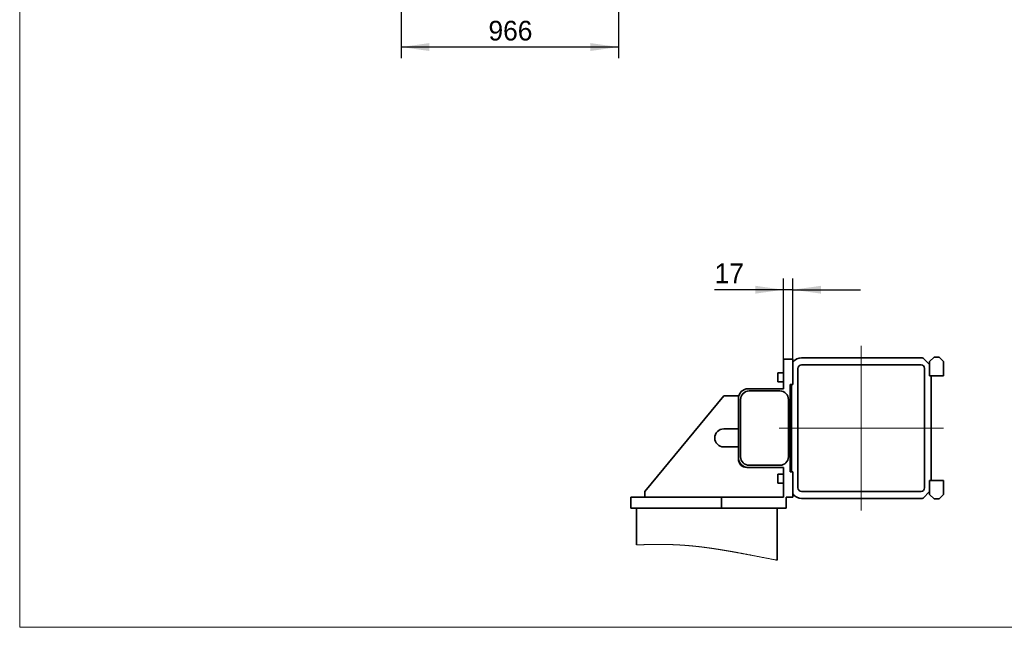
# Model space of a CAD drawing. Header units: millimetres. Extents: x 21 to 401, y 28 to 281.
# Tile 5 of 14: x 226 to 313, y 28 to 82. Entities that reach past the tile are written whole.
import ezdxf

# ---------------------------------------------------------------- set-up
doc = ezdxf.new("R2010")
doc.units = ezdxf.units.MM
doc.linetypes.add('SLD-Durchgehend', pattern=[0])
doc.linetypes.add('SLD-Punktstrich', pattern=[19.05, 15.24, -1.27, 1.27, -1.27])
doc.layers.add('KOPF', color=7, linetype='SLD-Durchgehend')
doc.styles.add('SLDTEXTSTYLE2', font='GIL_____.TTF')
doc.dimstyles.new('SLDDIMSTYLE0', dxfattribs={"dimtxt": 1.75, "dimasz": 2.5, "dimexe": 0, "dimexo": 0.0625, "dimgap": 0.4375, "dimtad": 1, "dimlfac": 50, "dimrnd": 1e-09, "dimzin": 12, "dimdsep": 46, "dimtxsty": 'SLDTEXTSTYLE2', "dimsah": 1, "dimcen": 0.09, "dimadec": 0, "dimazin": 3, "dimtfac": 1, "dimtofl": 0, "dimtmove": 0, "dimatfit": 3, "dimfxl": 1, "dimfrac": 2, "dimtolj": 1, "dimtzin": 12, "dimarcsym": 0})
doc.dimstyles.new('SLDDIMSTYLE4', dxfattribs={"dimtxt": 1.75, "dimasz": 2.5, "dimexe": 0, "dimexo": 0.0625, "dimgap": 0.4375, "dimtad": 1, "dimlfac": 20, "dimrnd": 1e-09, "dimzin": 12, "dimdsep": 46, "dimtxsty": 'SLDTEXTSTYLE2', "dimsah": 1, "dimcen": 0.09, "dimadec": 0, "dimazin": 3, "dimtfac": 1, "dimtmove": 0, "dimatfit": 0, "dimfxl": 1, "dimfrac": 2, "dimtolj": 1, "dimtzin": 12, "dimarcsym": 0})

# ---------------------------------------------------------------- blocks, each defined once
blk = doc.blocks.new('_D_23')
at = {"layer": 'KOPF'}
for p, q in [((259.634, 98.816), (259.634, 78.916)), ((278.954, 98.816), (278.954, 78.916)), ((278.954, 79.916), (259.634, 79.916))]:
    blk.add_line(p, q, dxfattribs=at)
for points in [[(259.634, 79.916), (262.134, 79.566), (262.134, 80.266)], [(278.954, 79.916), (276.454, 80.266), (276.454, 79.566)]]:
    blk.add_solid(points, dxfattribs=at)
at = {"layer": 'KOPF', "insert": (267.395, 82.249), "char_height": 1.75, "attachment_point": 1, "style": 'SLDTEXTSTYLE2'}
blk.add_mtext('966', dxfattribs=at)
blk = doc.blocks.new('_D_30')
at = {"layer": 'KOPF'}
for p, q in [((293.602, 52.163), (293.602, 59.341)), ((294.452, 52.163), (294.452, 59.341)), ((293.602, 58.341), (287.49, 58.341)), ((294.452, 58.341), (293.602, 58.341)), ((294.452, 58.341), (300.452, 58.341))]:
    blk.add_line(p, q, dxfattribs=at)
for points in [[(293.602, 58.341), (291.102, 58.691), (291.102, 57.991)], [(294.452, 58.341), (296.952, 57.991), (296.952, 58.691)]]:
    blk.add_solid(points, dxfattribs=at)
at = {"layer": 'KOPF', "insert": (287.49, 60.673), "char_height": 1.75, "attachment_point": 1, "style": 'SLDTEXTSTYLE2'}
blk.add_mtext('17', dxfattribs=at)

msp = doc.modelspace()

# ---------------------------------------------------------------- linework, layer by layer
at = {"color": 7, "linetype": 'SLD-Durchgehend', "lineweight": 35}
for p, q in [((293.60206, 52.16293), (293.60206, 49.53793)), ((294.45206, 52.16293), (293.60206, 52.16293)), ((294.45206, 51.89587), (294.45206, 52.16293)), ((294.45206, 49.91293), (294.45206, 51.89587)), ((305.83956, 52.28793), (295.21456, 52.28793)), ((305.83956, 51.66293), (295.21456, 51.66293)), ((306.01949, 52.2705), (306.60206, 51.68793)), ((306.60206, 51.94793), (306.99206, 52.33793)), ((306.60206, 51.68793), (306.60206, 51.94793)), ((306.60206, 51.68793), (306.60206, 50.68793)), ((306.99206, 52.33793), (307.44706, 52.33793)), ((307.44706, 52.33793), (307.83706, 51.94793)), ((307.83706, 51.94793), (307.83706, 50.68793)), ((293.60206, 50.93793), (293.10206, 50.93793)), ((293.10206, 50.13793), (293.10206, 50.93793)), ((294.90206, 51.35043), (294.90206, 40.72543)), ((306.15206, 40.72543), (306.15206, 51.35043)), ((293.10206, 50.13793), (293.60206, 50.13793)), ((294.20206, 49.91293), (294.32706, 49.91293)), ((294.20206, 42.16293), (294.20206, 49.91293)), ((294.32706, 42.16293), (294.32706, 49.91293)), ((294.32706, 49.91293), (294.45206, 49.91293)), ((306.60206, 50.68793), (306.72706, 50.68793)), ((307.83706, 50.68793), (306.72706, 50.68793)), ((306.72706, 50.68793), (306.72706, 41.38793)), ((293.60206, 49.53793), (290.47706, 49.53793)), ((293.30206, 49.33793), (290.55206, 49.33793)), ((288.30206, 48.91293), (281.30206, 40.41293)), ((289.60206, 48.91293), (288.30206, 48.91293)), ((289.60206, 48.66293), (289.60206, 48.91293)), ((289.60206, 48.66293), (289.60206, 43.41293)), ((289.80206, 48.58793), (289.80206, 43.48793)), ((294.05206, 43.48793), (294.05206, 48.58793)), ((288.30206, 45.96293), (289.60206, 45.96293)), ((289.60206, 44.36293), (288.30206, 44.36293)), ((289.60206, 43.28793), (289.60206, 43.41293)), ((290.47706, 42.53793), (290.35206, 42.53793)), ((290.47706, 42.53793), (293.60206, 42.53793)), ((290.55206, 42.73793), (293.30206, 42.73793)), ((293.60206, 42.53793), (293.60206, 39.91293)), ((294.32706, 42.16293), (294.20206, 42.16293)), ((294.45206, 42.16293), (294.32706, 42.16293)), ((294.45206, 40.17999), (294.45206, 42.16293)), ((293.60206, 41.93793), (293.10206, 41.93793)), ((293.10206, 41.13793), (293.10206, 41.93793)), ((293.10206, 41.13793), (293.60206, 41.13793)), ((306.72706, 41.38793), (306.60206, 41.38793)), ((306.60206, 41.38793), (306.60206, 40.38793)), ((307.83706, 41.38793), (306.72706, 41.38793)), ((307.83706, 40.12793), (307.83706, 41.38793)), ((281.30206, 40.41293), (281.30206, 39.91293)), ((295.21456, 40.41293), (305.83956, 40.41293)), ((306.60206, 40.38793), (306.01949, 39.80536)), ((306.60206, 40.38793), (306.60206, 40.12793)), ((280.05206, 38.91293), (280.05206, 39.91293)), ((280.05206, 39.91293), (288.10206, 39.91293)), ((293.60206, 39.91293), (288.10206, 39.91293)), ((288.10206, 38.91293), (288.10206, 39.91293)), ((293.85206, 39.91293), (294.45206, 39.91293)), ((293.85206, 38.91293), (293.85206, 39.91293)), ((294.45206, 39.91293), (294.45206, 40.17999)), ((295.21456, 39.78793), (305.83956, 39.78793)), ((306.60206, 40.12793), (306.99206, 39.73793)), ((306.99206, 39.73793), (307.44706, 39.73793)), ((307.44706, 39.73793), (307.83706, 40.12793)), ((288.10206, 38.91293), (280.05206, 38.91293)), ((280.55206, 38.91293), (280.55206, 35.64996)), ((288.10206, 38.91293), (293.85206, 38.91293)), ((293.05206, 38.91293), (293.05206, 34.29322))]:
    msp.add_line(p, q, dxfattribs=at)
at = {"color": 7, "linetype": 'SLD-Durchgehend', "lineweight": 18, "flags": 128}
msp.add_lwpolyline([(280.55206, 35.64996), (280.577, 35.65105), (280.60193, 35.65214), (280.62685, 35.65321), (280.65175, 35.65427), (280.67665, 35.65532), (280.70109, 35.65634), (280.72551, 35.65735), (280.74993, 35.65835), (280.77433, 35.65934), (280.79922, 35.66033), (280.8241, 35.66132), (280.84897, 35.66229), (280.87383, 35.66325), (280.89867, 35.6642), (280.92351, 35.66514), (280.94833, 35.66606), (280.97314, 35.66697), (280.99795, 35.66787), (281.02274, 35.66876), (281.04752, 35.66964), (281.07229, 35.6705), (281.09704, 35.67135), (281.12179, 35.67219), (281.149, 35.6731), (281.1762, 35.674), (281.20339, 35.67487), (281.23056, 35.67574), (281.25772, 35.67658), (281.28241, 35.67734), (281.30708, 35.67808), (281.33174, 35.67882), (281.35639, 35.67953), (281.38103, 35.68024), (281.40567, 35.68093), (281.43029, 35.68161), (281.45736, 35.68234), (281.48443, 35.68306), (281.51148, 35.68376), (281.53852, 35.68444), (281.56555, 35.68511), (281.59257, 35.68576), (281.61958, 35.68639), (281.64658, 35.68701), (281.67356, 35.68761), (281.70054, 35.68819), (281.72703, 35.68875), (281.7535, 35.68929), (281.77997, 35.68981), (281.80642, 35.69032), (281.8309, 35.69078), (281.85537, 35.69122), (281.87983, 35.69165), (281.90429, 35.69206), (281.92873, 35.69246), (281.95317, 35.69284), (281.9776, 35.69321), (281.99999, 35.69354), (282.02237, 35.69385), (282.04475, 35.69415), (282.06712, 35.69444), (282.08948, 35.69471), (282.11184, 35.69498), (282.13419, 35.69523), (282.15653, 35.69547), (282.17887, 35.69569), (282.2012, 35.69591), (282.22353, 35.69611), (282.24585, 35.6963), (282.27215, 35.6965), (282.29844, 35.69669), (282.32473, 35.69686), (282.35101, 35.69701), (282.37329, 35.69712), (282.39558, 35.69723), (282.41785, 35.69731), (282.44013, 35.69739), (282.4624, 35.69745), (282.48466, 35.6975), (282.51089, 35.69754), (282.53711, 35.69756), (282.56333, 35.69756), (282.58954, 35.69755), (282.61294, 35.69752), (282.63633, 35.69747), (282.65972, 35.69741), (282.6831, 35.69734), (282.70647, 35.69725), (282.72985, 35.69714), (282.75321, 35.69702), (282.77657, 35.69688), (282.80186, 35.69672), (282.82714, 35.69654), (282.85242, 35.69633), (282.87769, 35.69611), (282.90295, 35.69588), (282.92821, 35.69562), (282.95347, 35.69535), (282.97661, 35.69508), (282.99976, 35.69479), (283.02289, 35.6945), (283.04603, 35.69418), (283.06916, 35.69385), (283.09228, 35.6935), (283.11541, 35.69314), (283.13852, 35.69276), (283.16164, 35.69237), (283.18475, 35.69196), (283.20786, 35.69153), (283.23096, 35.69109), (283.25275, 35.69066), (283.27452, 35.69021), (283.2963, 35.68975), (283.31807, 35.68927), (283.33984, 35.68878), (283.36293, 35.68825), (283.38601, 35.68769), (283.40909, 35.68712), (283.43217, 35.68654), (283.45525, 35.68594), (283.47832, 35.68532), (283.50007, 35.68472), (283.52182, 35.6841), (283.54356, 35.68348), (283.56531, 35.68283), (283.58705, 35.68217), (283.60879, 35.6815), (283.63053, 35.68081), (283.65227, 35.6801), (283.674, 35.67938), (283.69574, 35.67865), (283.71708, 35.67791), (283.73842, 35.67716), (283.75976, 35.67639), (283.7811, 35.67561), (283.80414, 35.67475), (283.82718, 35.67387), (283.85022, 35.67298), (283.87326, 35.67206), (283.89629, 35.67113), (283.91932, 35.67018), (283.94104, 35.66927), (283.96276, 35.66835), (283.98447, 35.6674), (284.00619, 35.66644), (284.0279, 35.66547), (284.04961, 35.66448), (284.07132, 35.66347), (284.09303, 35.66245), (284.11474, 35.66141), (284.13645, 35.66036), (284.15777, 35.6593), (284.17909, 35.65824), (284.20041, 35.65715), (284.22173, 35.65605), (284.24343, 35.65492), (284.26514, 35.65376), (284.28685, 35.6526), (284.30855, 35.65141), (284.33026, 35.65021), (284.35157, 35.64901), (284.37289, 35.6478), (284.39421, 35.64657), (284.41553, 35.64533), (284.43728, 35.64404), (284.45904, 35.64274), (284.48079, 35.64141), (284.50254, 35.64008), (284.5243, 35.63872), (284.54605, 35.63735), (284.56781, 35.63596), (284.59083, 35.63447), (284.61386, 35.63296), (284.63688, 35.63143), (284.65991, 35.62989), (284.68294, 35.62832), (284.70596, 35.62673), (284.72768, 35.62522), (284.74939, 35.62369), (284.77111, 35.62214), (284.79282, 35.62058), (284.81454, 35.61899), (284.83626, 35.61739), (284.85798, 35.61578), (284.8797, 35.61414), (284.90142, 35.61249), (284.92314, 35.61083), (284.94447, 35.60917), (284.96581, 35.6075), (284.98715, 35.60581), (285.00849, 35.60411), (285.03021, 35.60236), (285.05194, 35.60059), (285.07367, 35.59881), (285.0954, 35.59701), (285.11713, 35.59519), (285.13847, 35.59339), (285.15982, 35.59158), (285.18116, 35.58974), (285.20251, 35.5879), (285.22429, 35.58599), (285.24608, 35.58408), (285.26786, 35.58214), (285.28965, 35.58019), (285.31143, 35.57823), (285.33322, 35.57625), (285.35501, 35.57425), (285.37675, 35.57224), (285.3985, 35.57021), (285.42024, 35.56817), (285.44199, 35.56612), (285.46374, 35.56405), (285.4851, 35.562), (285.50646, 35.55993), (285.52782, 35.55785), (285.54918, 35.55576), (285.57098, 35.5536), (285.59278, 35.55144), (285.61458, 35.54925), (285.63638, 35.54705), (285.65819, 35.54484), (285.67999, 35.54261), (285.7018, 35.54037), (285.7236, 35.53811), (285.74541, 35.53584), (285.76722, 35.53355), (285.78903, 35.53124), (285.81084, 35.52893), (285.83265, 35.52659), (285.85447, 35.52424), (285.87846, 35.52165), (285.90246, 35.51903), (285.92646, 35.51639), (285.95046, 35.51374), (285.97446, 35.51107), (285.99755, 35.50849), (286.02064, 35.50589), (286.04374, 35.50327), (286.06683, 35.50064), (286.08993, 35.49799), (286.11303, 35.49533), (286.13481, 35.4928), (286.15659, 35.49026), (286.17837, 35.48771), (286.20015, 35.48514), (286.22194, 35.48256), (286.24625, 35.47966), (286.27057, 35.47675), (286.29489, 35.47382), (286.3192, 35.47087), (286.34352, 35.46791), (286.36784, 35.46493), (286.39216, 35.46193), (286.41649, 35.45892), (286.44081, 35.45589), (286.46514, 35.45284), (286.48947, 35.44978), (286.5138, 35.4467), (286.53813, 35.44361), (286.56246, 35.4405), (286.58679, 35.43737), (286.61113, 35.43423), (286.63662, 35.43092), (286.66212, 35.42759), (286.68762, 35.42425), (286.71312, 35.42089), (286.73862, 35.41751), (286.76412, 35.41412), (286.78847, 35.41086), (286.81282, 35.40759), (286.83716, 35.4043), (286.86151, 35.401), (286.88587, 35.39769), (286.91022, 35.39436), (286.93457, 35.39101), (286.95893, 35.38765), (286.98445, 35.38411), (287.00996, 35.38056), (287.03548, 35.37699), (287.06101, 35.37341), (287.08653, 35.36981), (287.11206, 35.36619), (287.13758, 35.36256), (287.16311, 35.35891), (287.18864, 35.35525), (287.21417, 35.35157), (287.23971, 35.34788), (287.26524, 35.34417), (287.28932, 35.34066), (287.3134, 35.33714), (287.33748, 35.3336), (287.36156, 35.33005), (287.38565, 35.32649), (287.41351, 35.32235), (287.44138, 35.31819), (287.46925, 35.31402), (287.49713, 35.30983), (287.525, 35.30562), (287.55288, 35.3014), (287.58076, 35.29716), (287.60632, 35.29326), (287.63188, 35.28934), (287.65744, 35.28541), (287.683, 35.28147), (287.70857, 35.27751), (287.73414, 35.27354), (287.76482, 35.26875), (287.7955, 35.26395), (287.82619, 35.25913), (287.85688, 35.25429), (287.88757, 35.24943), (287.91772, 35.24464), (287.94787, 35.23983), (287.97802, 35.23501), (288.00818, 35.23016), (288.03888, 35.22521), (288.06959, 35.22024), (288.1003, 35.21526), (288.13101, 35.21026), (288.16173, 35.20524), (288.1919, 35.20029), (288.22207, 35.19532), (288.25224, 35.19034), (288.28242, 35.18534), (288.31322, 35.18023), (288.34401, 35.1751), (288.37481, 35.16995), (288.40562, 35.16478), (288.43642, 35.1596), (288.46723, 35.1544), (288.49805, 35.14919), (288.52917, 35.14391), (288.5603, 35.13861), (288.59144, 35.1333), (288.62257, 35.12797), (288.65371, 35.12262), (288.68486, 35.11726), (288.716, 35.11188), (288.74715, 35.10649), (288.77978, 35.10083), (288.81242, 35.09515), (288.84506, 35.08946), (288.8777, 35.08375), (288.91035, 35.07802), (288.943, 35.07228), (288.97565, 35.06652), (289.00831, 35.06075), (289.04097, 35.05496), (289.07363, 35.04916), (289.10629, 35.04334), (289.13896, 35.03751), (289.16977, 35.032), (289.20057, 35.02648), (289.23138, 35.02095), (289.2622, 35.0154), (289.29301, 35.00984), (289.33223, 35.00275), (289.37146, 34.99564), (289.4107, 34.98851), (289.44993, 34.98136), (289.48918, 34.9742), (289.52772, 34.96714), (289.56628, 34.96007), (289.60483, 34.95298), (289.64339, 34.94588), (289.68274, 34.93862), (289.7221, 34.93134), (289.76146, 34.92404), (289.80083, 34.91673), (289.8402, 34.9094), (289.87957, 34.90206), (289.91895, 34.8947), (289.95825, 34.88735), (289.99756, 34.87998), (290.03687, 34.8726), (290.07618, 34.8652), (290.1155, 34.8578), (290.15412, 34.85051), (290.19275, 34.84321), (290.23138, 34.8359), (290.27002, 34.82857), (290.31602, 34.81984), (290.36203, 34.8111), (290.40804, 34.80233), (290.45406, 34.79356), (290.50009, 34.78477), (290.54613, 34.77597), (290.59217, 34.76715), (290.63822, 34.75833), (290.68428, 34.74949), (290.73034, 34.74064), (290.77641, 34.73178), (290.82249, 34.72291), (290.8768, 34.71244), (290.93113, 34.70196), (290.98546, 34.69147), (291.0398, 34.68097), (291.0985, 34.66962), (291.15721, 34.65825), (291.21593, 34.64688), (291.27466, 34.6355), (291.3334, 34.62411), (291.39216, 34.61271), (291.46142, 34.59928), (291.5307, 34.58583), (291.6, 34.57238), (291.66931, 34.55893), (291.73121, 34.54692), (291.79312, 34.53491), (291.85505, 34.5229), (291.91699, 34.51089), (291.97894, 34.49889), (292.04091, 34.48689), (292.10289, 34.4749), (292.16489, 34.46291), (292.22045, 34.45218), (292.27602, 34.44146), (292.3316, 34.43075), (292.38719, 34.42004), (292.44279, 34.40935), (292.49742, 34.39885), (292.55205, 34.38837), (292.60669, 34.3779), (292.66135, 34.36745), (292.70508, 34.35909), (292.74882, 34.35075), (292.79256, 34.34241), (292.83631, 34.33409), (292.88007, 34.32577), (292.92306, 34.31762), (292.96605, 34.30947), (293.00905, 34.30134), (293.05206, 34.29322)], dxfattribs=at)
at = {"color": 7, "linetype": 'SLD-Durchgehend', "lineweight": 35}
for centre, radius, start, end in [((295.21455, 51.35044), 0.93749, 89.9997703, 144.4231343), ((295.21456, 51.35043), 0.3125, 89.9999252, 180.0000217), ((305.83955, 51.35038), 0.93755, 78.9351878, 89.9996627), ((305.83956, 51.35043), 0.3125, 0.0001386, 89.999998), ((290.47706, 48.66293), 0.875, 89.9999344, 180.0000168), ((290.55206, 48.58793), 0.75, 90.000004, 180.0000529), ((293.30206, 48.58793), 0.75, 359.9999471, 89.999996), ((288.30206, 45.16293), 0.8, 90.0000274, 269.9999726), ((290.47706, 43.41293), 0.875, 180.0000143, 269.9999369), ((290.35206, 43.28793), 0.75, 180.0000609, 269.999996), ((290.55206, 43.48793), 0.75, 180.0000609, 269.999996), ((293.30206, 43.48793), 0.75, 270.000004, 359.9999391), ((295.21456, 40.72543), 0.3125, 179.9998417, 270.0000748), ((305.83956, 40.72543), 0.3125, 270.000002, 359.999998), ((295.21456, 40.72543), 0.9375, 215.5772003, 269.9998951), ((305.83955, 40.72548), 0.93755, 270.0003373, 281.0648122)]:
    msp.add_arc(centre, radius, start, end, dxfattribs=at)
at = {"layer": 'KOPF', "lineweight": 18}
for p, q in [((225.73608, 193.32761), (225.73608, 28.32761)), ((225.73608, 28.32761), (400.73608, 28.32761))]:
    msp.add_line(p, q, dxfattribs=at)
at = {"layer": 'KOPF', "linetype": 'SLD-Punktstrich', "lineweight": 18, "ltscale": 2.5}
for p, q in [((300.52706, 53.35043), (300.52706, 38.72543)), ((293.21456, 46.03793), (307.83956, 46.03793))]:
    msp.add_line(p, q, dxfattribs=at)

# ---------------------------------------------------------------- dimensions: what is measured, and where the dimension line sits
at = {"layer": 'KOPF'}
for base, p1, p2, dimstyle, picture, middle in [((259.63423, 79.91607), (278.95423, 98.81607), (259.63423, 98.81607), 'SLDDIMSTYLE0', '_D_23', (269.29423, 79.91607)), ((293.60206, 58.34074), (294.45206, 52.16293), (293.60206, 52.16293), 'SLDDIMSTYLE4', '_D_30', (288.75616, 58.34074))]:
    dim = msp.add_linear_dim(base=base, p1=p1, p2=p2, dimstyle=dimstyle, dxfattribs=at)
    dim.commit()
    dim.dimension.update_dxf_attribs({"geometry": picture, "text_midpoint": middle, "dimtype": 160})

doc.saveas('drawing.dxf')
